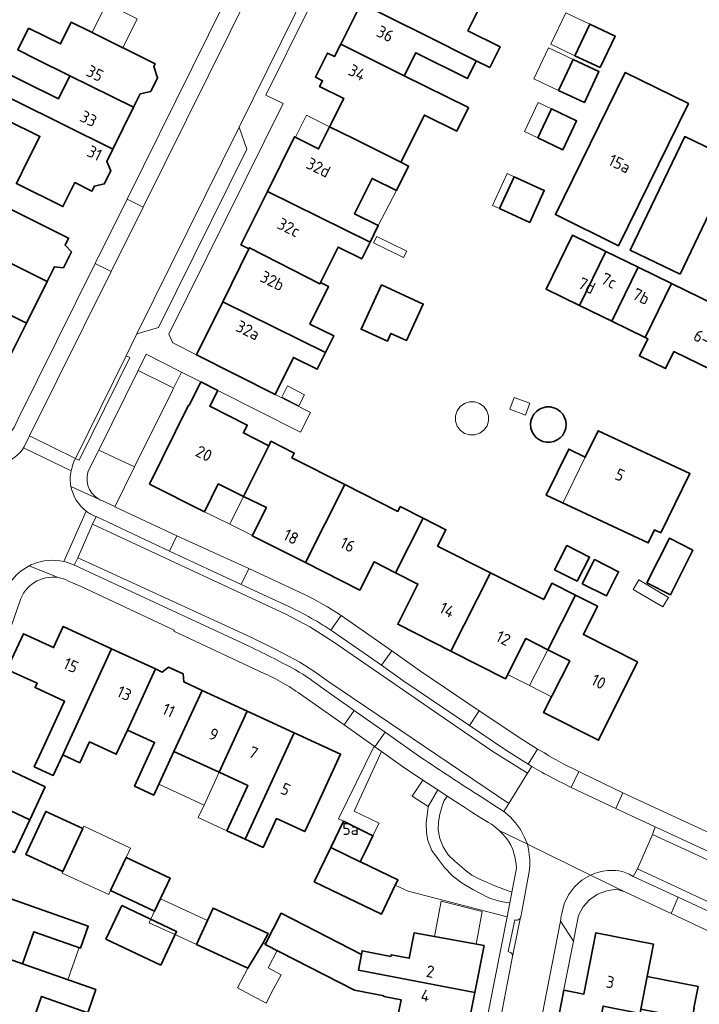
# Model space of a CAD drawing. Extents: x 154024 to 155007, y 472916 to 473908.
# Tile 12 of 49: x 154178 to 154255, y 473578 to 473690. Entities that reach past the tile are written whole.
import ezdxf
from ezdxf.enums import TextEntityAlignment as Align

# ---------------------------------------------------------------- set-up
doc = ezdxf.new("R2010")
doc.units = 0
doc.header["$LTSCALE"] = 0.75
for name, color, linetype, lineweight in [('B-RO-GR-BEPLANTING_CULTUUR_HEESTERS-GV', 252, 'CONTINUOUS', 18), ('B-RO-OG-BEBOUWING-GV', 6, 'CONTINUOUS', 35), ('B-RO-OG-BEBOUWING-T18', 1, 'CONTINUOUS', 18), ('B-RO-OG-BEBOUWING_LUIFEL-GV', 6, 'CONTINUOUS', 18), ('B-RO-OG-BEBOUWING_OVERBOUWING-GV', 6, 'CONTINUOUS', 18), ('B-RO-OG-TERREIN_CULTUURSCHEIDING-GV', 252, 'CONTINUOUS', 18), ('B-RO-OG-TERREIN_ERF-GV', 252, 'CONTINUOUS', 18), ('B-RO-VH-VERHARDING_BETON-GV', 252, 'CONTINUOUS', 18), ('B-RO-VH-VERHARDING_BETONSTRAATSTEEN-GV', 252, 'CONTINUOUS', 18), ('B-RO-VH-VERHARDING_STRAATBAKSTEEN-GV', 252, 'CONTINUOUS', 18), ('B-RO-VH-VERHARDING_TEGEL-GV', 252, 'CONTINUOUS', 18)]:
    doc.layers.add(name, color=color, linetype=linetype, lineweight=lineweight)
doc.styles.add('NLCS-ISO-M200-T18', font='NLCS-ISO.ttf', dxfattribs={"height": 0.36})

msp = doc.modelspace()

# ---------------------------------------------------------------- linework, layer by layer
at = {"layer": 'B-RO-GR-BEPLANTING_CULTUUR_HEESTERS-GV', "flags": 128}
msp.add_lwpolyline([(154191.708, 473649.849), (154195.475, 473647.966), (154195.737, 473647.841), (154196.631, 473649.665), (154192.636, 473651.692)], close=True, dxfattribs=at)
msp.add_lwpolyline([(154187.651, 473635.024), (154189.054, 473634.368), (154189.081, 473634.355), (154191.311, 473638.873), (154187.236, 473640.764), (154186.209, 473638.783)], dxfattribs=at)
at = {"layer": 'B-RO-GR-BEPLANTING_CULTUUR_HEESTERS-GV'}
for points in [[(154186.209, 473638.783, 0.4088361), (154187.251, 473635.207)], [(154187.251, 473635.207, 0.0427104), (154187.651, 473635.024)]]:
    msp.add_lwpolyline(points, format="xyb", dxfattribs=at)
at = {"layer": 'B-RO-OG-BEBOUWING-GV', "flags": 128}
for points in [[(154224.263, 473687.969), (154230.132, 473685.044), (154231.67, 473684.278), (154232.842, 473686.632), (154229.177, 473688.458), (154230.368, 473690.849), (154226.628, 473692.712), (154219.409, 473696.308), (154217.046, 473691.565)], [(154230.132, 473685.044), (154224.263, 473687.969), (154217.046, 473691.565), (154214.728, 473686.912), (154221.943, 473683.317), (154223.252, 473685.942), (154229.122, 473683.017)], [(154191.188, 473679.756), (154191.942, 473681.278), (154193.154, 473681.56), (154193.918, 473683.101), (154193.479, 473684.378), (154193.635, 473684.692), (154186.405, 473688.277), (154184.12, 473689.41), (154182.899, 473686.946), (154179.27, 473688.744), (154178.045, 473686.27), (154180.051, 473685.275), (154183.961, 473683.338)], [(154244.212, 473684.26), (154245.905, 473687.844), (154243.029, 473689.203), (154241.336, 473685.618)], [(154214.728, 473686.912), (154214.032, 473685.516), (154213.226, 473685.917), (154211.861, 473683.177), (154212.667, 473682.776), (154212.338, 473682.115), (154215.068, 473680.755), (154213.463, 473677.533), (154216.169, 473676.187), (154221.566, 473673.497), (154224.24, 473678.86), (154227.913, 473677.048), (154229.232, 473679.72), (154221.943, 473683.317)], [(154191.188, 473679.756), (154183.961, 473683.338), (154182.661, 473680.712), (154178.756, 473682.647), (154175.068, 473684.474), (154174.011, 473682.341), (154177.703, 473680.512), (154188.829, 473674.997)], [(154242.422, 473680.291), (154244.072, 473683.803), (154241.131, 473685.185), (154239.481, 473681.672)], [(154246.28, 473664.014), (154254.237, 473680.181), (154247.068, 473683.711), (154239.119, 473667.562)], [(154188.829, 473674.997), (154177.703, 473680.512), (154174.011, 473682.341), (154172.955, 473680.208), (154176.65, 473678.378), (154180.55, 473676.446), (154179.219, 473673.803), (154177.873, 473671.088), (154183.159, 473668.468), (154184.514, 473671.2), (154186.467, 473670.232), (154186.736, 473670.775), (154187.855, 473671.048), (154188.614, 473672.542), (154188.137, 473673.601)], [(154237.132, 473676.273), (154239.985, 473674.936), (154241.53, 473678.231), (154238.677, 473679.568)], [(154213.463, 473677.533), (154212.216, 473675.03), (154209.474, 473676.409), (154206.395, 473670.185), (154218.059, 473664.416), (154218.992, 473666.309), (154216.301, 473667.636), (154218.3, 473671.669), (154221.071, 473670.302), (154222.434, 473673.064), (154221.566, 473673.497), (154216.169, 473676.187)], [(154253.284, 473660.788), (154259.475, 473673.721), (154253.821, 473676.428), (154247.629, 473663.495)], [(154232.771, 473668.234), (154236.204, 473666.667), (154237.861, 473670.297), (154234.427, 473671.863)], [(154181.378, 473659.967), (154182.2, 473661.626), (154183.219, 473661.492), (154184.134, 473663.338), (154183.411, 473664.068), (154183.819, 473664.891), (154176.598, 473668.47), (154172.714, 473670.395), (154171.348, 473667.625), (154170.284, 473665.467)], [(154204.296, 473663.663), (154204.363, 473663.791), (154212.359, 473659.672), (154212.441, 473659.829), (154214.427, 473663.856), (154217.126, 473662.525), (154218.059, 473664.416), (154206.395, 473670.185), (154203.391, 473664.111)], [(154181.378, 473659.967), (154170.284, 473665.467), (154169.22, 473663.311), (154173.088, 473661.392), (154171.805, 473658.803), (154179.026, 473655.223)], [(154244.85, 473663.362), (154241.051, 473665.218), (154238.058, 473659.091), (154241.858, 473657.235)], [(154204.363, 473663.791), (154204.296, 473663.663), (154201.328, 473657.65), (154212.999, 473651.889), (154213.934, 473653.786), (154211.234, 473655.117), (154213.337, 473659.387), (154212.441, 473659.829), (154212.359, 473659.672)], [(154241.858, 473657.235), (154245.523, 473655.445), (154248.516, 473661.572), (154244.85, 473663.362)], [(154245.523, 473655.445), (154249.323, 473653.589), (154252.316, 473659.716), (154248.516, 473661.572)], [(154252.316, 473659.716), (154249.323, 473653.589), (154249.613, 473653.447), (154248.664, 473651.504), (154250.067, 473650.819), (154251.646, 473650.048), (154252.595, 473651.991), (154259.675, 473648.533), (154258.77, 473646.681), (154261.384, 473645.403), (154261.774, 473645.213), (154262.022, 473645.721), (154262.642, 473646.991), (154263.938, 473646.358), (154266.967, 473652.56)], [(154176.689, 473650.508), (154179.026, 473655.223), (154171.805, 473658.803), (154170.521, 473656.213), (154166.658, 473658.119), (154165.612, 473656), (154165.615, 473655.998)], [(154222.199, 473653.236), (154224.107, 473657.392), (154219.365, 473659.569), (154217.051, 473654.526), (154220.028, 473653.159), (154220.435, 473654.046)], [(154201.328, 473657.65), (154198.344, 473651.606), (154207.284, 473647.103), (154209.364, 473651.323), (154212.064, 473649.992), (154212.999, 473651.889)], [(154206.554, 473641.29), (154203.678, 473642.739), (154204.106, 473643.643), (154199.855, 473645.783), (154200.76, 473647.575), (154198.834, 473648.548), (154197.501, 473645.858), (154197.439, 473645.889), (154193.018, 473636.937), (154199.248, 473633.79), (154200.816, 473636.942), (154203.703, 473635.516)], [(154239.668, 473645.184), (154239.327, 473645.432), (154238.942, 473645.603), (154238.53, 473645.69), (154238.109, 473645.69), (154237.697, 473645.602), (154237.313, 473645.43), (154236.972, 473645.182), (154236.691, 473644.869), (154236.481, 473644.505), (154236.351, 473644.104), (154236.307, 473643.685), (154236.351, 473643.266), (154236.482, 473642.866), (154236.693, 473642.502), (154236.975, 473642.189), (154237.315, 473641.942), (154237.7, 473641.771), (154238.112, 473641.683), (154238.533, 473641.684), (154238.945, 473641.771), (154239.33, 473641.943), (154239.67, 473642.191), (154239.952, 473642.504), (154240.162, 473642.869), (154240.292, 473643.269), (154240.335, 473643.688), (154240.291, 473644.107), (154240.161, 473644.507), (154239.95, 473644.872)], [(154251.112, 473631.375), (154254.406, 473638.112), (154243.979, 473642.984), (154242.518, 473639.987), (154240.642, 473640.902), (154238.084, 473635.655), (154249.673, 473630.24), (154250.366, 473631.724)], [(154215.201, 473636.876), (154209.181, 473639.917), (154209.451, 473640.452), (154206.801, 473641.792), (154206.554, 473641.29), (154203.703, 473635.516), (154206.288, 473634.266), (154204.665, 473631.053), (154210.715, 473627.997)], [(154210.715, 473627.997), (154216.901, 473624.872), (154218.52, 473628.076), (154220.945, 473626.851), (154224.082, 473633.062), (154221.501, 473634.366), (154221.231, 473633.83), (154215.201, 473636.876)], [(154227.247, 473617.944), (154231.745, 473626.849), (154225.745, 473629.88), (154226.687, 473631.746), (154224.082, 473633.062), (154220.945, 473626.851), (154223.509, 473625.556), (154221.206, 473620.995)], [(154249.517, 473625.703), (154252.198, 473624.349), (154254.756, 473629.415), (154252.075, 473630.769)], [(154241.616, 473625.879), (154243.004, 473628.627), (154240.406, 473629.939), (154239.019, 473627.191)], [(154242.182, 473625.593), (154244.916, 473624.213), (154246.304, 473626.961), (154243.57, 473628.342)], [(154231.745, 473626.849), (154227.247, 473617.944), (154233.452, 473614.809), (154235.756, 473619.37), (154238.258, 473618.107), (154241.394, 473624.317), (154238.737, 473625.659), (154237.795, 473623.794)], [(154248.458, 473616.715), (154242.3, 473619.826), (154243.923, 473623.04), (154241.394, 473624.317), (154238.258, 473618.107), (154240.754, 473616.846), (154237.783, 473610.964), (154244.031, 473607.808)], [(154188.693, 473618.222), (154183.208, 473620.748), (154182.101, 473618.345), (154178.673, 473619.923), (154176.806, 473615.869), (154180.235, 473614.29), (154180.008, 473613.798), (154183.331, 473612.266), (154180.985, 473607.149), (154179.912, 473604.808), (154182.066, 473603.821), (154183.139, 473606.161)], [(154190.494, 473608.968), (154193.695, 473615.918), (154188.693, 473618.222), (154183.139, 473606.161), (154185.103, 473605.261), (154186.19, 473607.633), (154189.234, 473606.231)], [(154195.778, 473606.535), (154198.979, 473613.485), (154196.905, 473614.44), (154196.84, 473615.35), (154195.178, 473616.116), (154194.453, 473615.569), (154193.695, 473615.918), (154190.494, 473608.968), (154193.587, 473607.544), (154191.301, 473602.581), (154193.492, 473601.571)], [(154198.979, 473613.485), (154195.778, 473606.535), (154200.918, 473604.169), (154204.118, 473611.118)], [(154203.858, 473596.584), (154209.425, 473608.673), (154204.118, 473611.118), (154200.918, 473604.169), (154204.168, 473602.672), (154201.802, 473597.531)], [(154209.425, 473608.673), (154203.858, 473596.584), (154205.91, 473595.639), (154207.418, 473598.915), (154210.649, 473597.427), (154211.508, 473599.292), (154214.709, 473606.24)], [(154173.745, 473601.418), (154179.41, 473598.779), (154181.148, 473602.504), (154175.502, 473605.157)], [(154179.41, 473598.779), (154173.745, 473601.418), (154172.01, 473597.725), (154177.668, 473595.046)], [(154178.97, 473594.833), (154183.168, 473592.903), (154185.419, 473597.799), (154181.221, 473599.729)], [(154215.044, 473598.6), (154213.6, 473595.61), (154216.954, 473593.995), (154217.496, 473595.119), (154218.386, 473596.966)], [(154217.059, 473593.944), (154216.969, 473593.988), (154216.954, 473593.995), (154213.6, 473595.61), (154211.724, 473591.725), (154219.349, 473588.054), (154220.929, 473591.337), (154221.21, 473591.92), (154221.22, 473591.941)], [(154188.584, 473590.726), (154193.572, 473588.374), (154195.348, 473592.14), (154190.36, 473594.492)], [(154178.578, 473582.399), (154179.868, 473586.045), (154185.157, 473584.19), (154186.036, 473586.671), (154173.329, 473591.139), (154171.171, 473585.004)], [(154194.278, 473582.264), (154196.081, 473586.072), (154189.864, 473589.017), (154188.06, 473585.21)], [(154198.334, 473584.591), (154204.167, 473581.904), (154205.908, 473584.792), (154206.469, 473585.848), (154200.235, 473588.719)], [(154216.296, 473579.411), (154219.631, 473578.756), (154219.62, 473578.698), (154221.592, 473578.311), (154221.012, 473575.356), (154228.912, 473573.803), (154229.964, 473579.135), (154216.739, 473581.697), (154217.084, 473583.481), (154207.947, 473588.151), (154207.041, 473586.378), (154206.135, 473584.605)], [(154217.084, 473583.481), (154216.739, 473581.697), (154229.964, 473579.135), (154231.015, 473584.467), (154223.089, 473585.931), (154222.519, 473583.036), (154220.478, 473583.437), (154220.439, 473583.242), (154217.163, 473583.886)], [(154248.85, 473577.259), (154249.561, 473580.962), (154250.285, 473584.631), (154243.733, 473585.926), (154242.358, 473578.965), (154240.1, 473579.407), (154237.946, 473568.507), (154242.557, 473567.596), (154243.643, 473573.09), (154243.996, 473573.02), (154244.477, 473575.453), (154244.123, 473575.523), (154244.534, 473577.603), (154248.753, 473576.769)], [(154169.019, 473578.884), (154176.413, 473576.283), (154179.513, 473575.192), (154180.744, 473578.69), (154185.983, 473576.848), (154186.905, 473579.47), (154178.578, 473582.399), (154171.171, 473585.004)], [(154249.561, 473580.962), (154248.85, 473577.259), (154254.636, 473576.116), (154254.876, 473577.347), (154254.842, 473577.354), (154255.33, 473579.822)]]:
    msp.add_lwpolyline(points, close=True, dxfattribs=at)
at = {"layer": 'B-RO-OG-BEBOUWING_LUIFEL-GV', "flags": 128}
for points in [[(154186.483, 473688.238), (154189.987, 473686.501), (154191.619, 473689.793), (154188.116, 473691.53)], [(154241.336, 473685.618), (154243.029, 473689.203), (154240.296, 473690.493), (154238.603, 473686.908)], [(154239.481, 473681.672), (154241.131, 473685.185), (154238.324, 473686.503), (154236.674, 473682.991)], [(154237.132, 473676.273), (154238.677, 473679.568), (154237.151, 473680.283), (154235.607, 473676.988)], [(154209.589, 473676.351), (154212.216, 473675.03), (154213.463, 473677.533), (154210.831, 473678.844)], [(154232.771, 473668.234), (154234.427, 473671.863), (154233.65, 473672.218), (154231.994, 473668.588)], [(154221.071, 473670.302), (154218.3, 473671.669), (154216.301, 473667.636), (154218.992, 473666.309)], [(154242.518, 473639.987), (154240.642, 473640.902), (154238.099, 473635.686), (154239.975, 473634.771)], [(154203.703, 473635.516), (154200.816, 473636.942), (154199.248, 473633.79), (154202.145, 473632.36)], [(154206.288, 473634.266), (154203.703, 473635.516), (154202.145, 473632.36), (154204.69, 473631.103)], [(154238.258, 473618.107), (154235.756, 473619.37), (154233.691, 473615.282), (154236.193, 473614.018)], [(154238.258, 473618.107), (154236.193, 473614.018), (154238.689, 473612.757), (154240.754, 473616.846)], [(154200.918, 473604.169), (154195.778, 473606.535), (154194.065, 473602.814), (154199.204, 473600.448)], [(154200.918, 473604.169), (154199.204, 473600.448), (154198.551, 473599.028), (154201.802, 473597.531), (154204.168, 473602.672)], [(154225.393, 473585.505), (154230.114, 473584.633), (154230.802, 473588.357), (154226.137, 473589.537)], [(154185.002, 473584.244), (154179.868, 473586.045), (154178.578, 473582.399), (154183.717, 473580.591)], [(154204.167, 473581.904), (154202.986, 473579.681), (154206.248, 473577.947), (154207.103, 473579.555), (154207.958, 473581.163), (154206.472, 473581.953), (154207.524, 473583.933), (154205.908, 473584.792)]]:
    msp.add_lwpolyline(points, close=True, dxfattribs=at)
at = {"layer": 'B-RO-OG-BEBOUWING_OVERBOUWING-GV', "flags": 128}
for points in [[(154218.474, 473664.341), (154221.867, 473662.663), (154222.227, 473663.391), (154218.834, 473665.069)], [(154208.022, 473646.824), (154209.974, 473645.827), (154210.62, 473647.09), (154208.668, 473648.088)], [(154230.516, 473646.084), (154229.951, 473646.266), (154229.356, 473646.263), (154228.792, 473646.078), (154228.312, 473645.727), (154227.965, 473645.245), (154227.783, 473644.679), (154227.785, 473644.085), (154227.971, 473643.52), (154228.322, 473643.041), (154228.804, 473642.693), (154229.37, 473642.511), (154229.964, 473642.514), (154230.529, 473642.699), (154231.008, 473643.05), (154231.356, 473643.532), (154231.537, 473644.098), (154231.535, 473644.692), (154231.35, 473645.257), (154230.999, 473645.736)], [(154233.937, 473645.431), (154235.726, 473644.773), (154236.22, 473646.115), (154234.431, 473646.774)], [(154248.594, 473626.029), (154247.957, 473624.945), (154251.335, 473622.958), (154251.972, 473624.042)], [(154185.419, 473597.799), (154183.168, 473592.903), (154183.078, 473592.708), (154188.375, 473590.272), (154188.584, 473590.726), (154190.36, 473594.492), (154190.861, 473595.555), (154185.543, 473598.063)], [(154194.235, 473589.78), (154193.572, 473588.374), (154192.956, 473587.068), (154195.712, 473585.799), (154198.334, 473584.591), (154199.588, 473587.314)]]:
    msp.add_lwpolyline(points, close=True, dxfattribs=at)
at = {"layer": 'B-RO-OG-TERREIN_CULTUURSCHEIDING-GV', "flags": 128}
for points in [[(154216.969, 473593.988), (154217.059, 473593.944), (154221.22, 473591.941), (154221.21, 473591.92), (154220.929, 473591.337), (154222.397, 473590.664), (154233.625, 473587.752), (154233.937, 473589.331), (154233.53, 473589.363), (154232.606, 473589.571), (154231.573, 473589.897), (154229.742, 473590.849), (154228.537, 473591.565), (154227.449, 473592.408), (154226.516, 473593.359), (154225.709, 473594.41), (154225.093, 473595.299), (154224.622, 473596.413), (154224.459, 473597.292), (154224.441, 473598.416), (154224.631, 473599.911), (154224.685, 473600.292), (154222.855, 473601.452), (154224.043, 473603.294), (154222.873, 473604.072), (154222.024, 473604.634), (154219.346, 473606.549), (154216.243, 473599.753), (154219.093, 473598.391), (154218.396, 473596.987), (154218.386, 473596.966), (154217.496, 473595.119), (154216.954, 473593.995)], [(154226.009, 473599.413), (154225.836, 473598.534), (154225.809, 473597.628), (154225.981, 473596.64), (154226.389, 473595.688), (154226.951, 473594.8), (154227.712, 473594.057), (154229.017, 473592.951), (154229.634, 473592.498), (154230.513, 473592.009), (154232.425, 473591.175), (154234.175, 473590.539), (154234.719, 473593.293), (154234.662, 473593.722), (154234.59, 473594.149), (154234.502, 473594.573), (154234.399, 473594.993), (154234.281, 473595.41), (154234.051, 473595.89), (154233.781, 473596.348), (154233.473, 473596.782), (154233.13, 473597.189), (154232.753, 473597.565), (154232.708, 473597.606), (154232.487, 473597.797), (154232.256, 473597.977), (154232.018, 473598.146), (154231.772, 473598.304), (154231.519, 473598.45), (154230.58, 473599.047), (154229.641, 473599.646), (154228.705, 473600.248), (154227.77, 473600.852), (154226.836, 473601.458), (154226.498, 473600.963), (154226.317, 473600.573), (154226.235, 473600.192)]]:
    msp.add_lwpolyline(points, close=True, dxfattribs=at)
at = {"layer": 'B-RO-OG-TERREIN_ERF-GV', "flags": 128}
for points in [[(154220.654, 473710.275), (154206.236, 473681.132), (154208.207, 473680.193), (154195.214, 473653.959), (154195.639, 473652.979), (154198.344, 473651.606), (154201.328, 473657.65), (154204.296, 473663.663), (154203.391, 473664.111), (154206.395, 473670.185), (154209.474, 473676.409), (154212.216, 473675.03), (154213.463, 473677.533), (154215.068, 473680.755), (154212.338, 473682.115), (154212.667, 473682.776), (154211.861, 473683.177), (154213.226, 473685.917), (154214.032, 473685.516), (154214.728, 473686.912), (154217.046, 473691.565)], [(154128.887, 473662.069), (154147.332, 473653.582), (154152.211, 473651.379), (154153.69, 473650.712), (154158.48, 473648.549), (154164.097, 473645.857), (154164.967, 473645.472), (154171.076, 473642.647), (154173.44, 473641.53), (154174.11, 473641.27), (154174.77, 473641.21), (154175.14, 473641.24), (154175.49, 473641.32), (154175.82, 473641.48), (154176.16, 473641.71), (154176.57, 473642.05), (154177.09, 473642.64), (154177.62, 473643.36), (154178.03, 473644.27), (154186.846, 473662.001), (154190.463, 473669.311), (154205.232, 473699.189)], [(154230.368, 473690.849), (154229.177, 473688.458), (154232.842, 473686.632), (154231.67, 473684.278), (154230.132, 473685.044), (154229.122, 473683.017), (154223.252, 473685.942), (154221.943, 473683.317), (154229.232, 473679.72), (154227.913, 473677.048), (154224.24, 473678.86), (154221.566, 473673.497), (154222.434, 473673.064), (154221.071, 473670.302), (154218.3, 473671.669), (154216.301, 473667.636), (154218.992, 473666.309), (154218.059, 473664.416), (154217.126, 473662.525), (154214.427, 473663.856), (154212.441, 473659.829), (154213.337, 473659.387), (154211.234, 473655.117), (154213.934, 473653.786), (154212.999, 473651.889), (154212.064, 473649.992), (154209.364, 473651.323), (154207.284, 473647.103), (154211.298, 473645.081), (154210.163, 473642.828), (154200.76, 473647.575), (154199.855, 473645.783), (154204.106, 473643.643), (154203.678, 473642.739), (154206.554, 473641.29), (154206.801, 473641.792), (154209.451, 473640.452), (154209.181, 473639.917), (154215.201, 473636.876), (154221.231, 473633.83), (154221.501, 473634.366), (154224.082, 473633.062), (154226.687, 473631.746), (154225.745, 473629.88), (154231.745, 473626.849), (154237.795, 473623.794), (154238.737, 473625.659), (154241.394, 473624.317), (154243.923, 473623.04), (154242.3, 473619.826), (154248.458, 473616.715), (154244.031, 473607.808), (154237.783, 473610.964), (154240.754, 473616.846), (154238.258, 473618.107), (154235.756, 473619.37), (154233.452, 473614.809), (154227.247, 473617.944), (154221.206, 473620.995), (154223.509, 473625.556), (154220.945, 473626.851), (154218.52, 473628.076), (154216.901, 473624.872), (154210.715, 473627.997), (154204.665, 473631.053), (154206.288, 473634.266), (154203.703, 473635.516), (154200.816, 473636.942), (154199.248, 473633.79), (154193.018, 473636.937), (154197.439, 473645.889), (154197.501, 473645.858), (154198.834, 473648.548), (154196.631, 473649.665), (154195.737, 473647.841), (154195.604, 473647.57), (154191.311, 473638.873), (154189.081, 473634.355), (154196.114, 473631.056), (154204.281, 473627.317), (154210.609, 473624.381)], [(154175.068, 473684.474), (154178.756, 473682.647), (154182.661, 473680.712), (154183.961, 473683.338), (154180.051, 473685.275), (154178.045, 473686.27), (154179.27, 473688.744), (154182.899, 473686.946), (154184.12, 473689.41), (154186.405, 473688.277), (154193.635, 473684.692), (154193.479, 473684.378), (154193.918, 473683.101), (154193.154, 473681.56), (154191.942, 473681.278), (154191.188, 473679.756), (154188.829, 473674.997), (154188.137, 473673.601), (154188.614, 473672.542), (154187.855, 473671.048), (154186.736, 473670.775), (154186.467, 473670.232), (154184.514, 473671.2), (154183.159, 473668.468), (154177.873, 473671.088), (154179.219, 473673.803), (154180.55, 473676.446), (154176.65, 473678.378)], [(154176.598, 473668.47), (154183.819, 473664.891), (154183.411, 473664.068), (154184.134, 473663.338), (154183.219, 473661.492), (154182.2, 473661.626), (154181.378, 473659.967), (154179.026, 473655.223), (154176.689, 473650.508)], [(154206.114, 473615.373), (154195.777, 473620.2), (154195.816, 473620.341), (154185.248, 473625.288), (154183.807, 473625.902)], [(154178.255, 473623.566), (154175.859, 473616.739)], [(154214.767, 473622.005), (154220.536, 473617.97), (154223.787, 473615.662), (154230.468, 473611.172), (154235.428, 473607.867), (154237.109, 473606.811), (154237.878, 473606.366)], [(154213.6, 473595.61), (154215.044, 473598.6), (154214.489, 473598.867), (154218.519, 473607.141), (154215.109, 473609.555), (154210.416, 473612.877)], [(154240.013, 473605.15), (154241.776, 473604.25), (154242.169, 473604.061), (154246.79, 473601.839), (154282.08, 473585.498)], [(154144.352, 473526.656), (154183.832, 473508.98), (154194.2, 473537.669), (154194.279, 473537.882), (154192.109, 473538.561), (154192.816, 473540.818), (154195.101, 473540.103), (154197.057, 473545.386), (154202.514, 473559.88), (154204.686, 473559.153), (154225.836, 473555.212), (154227.276, 473555.606), (154228.817, 473563.365), (154229.44, 473566.556), (154229.499, 473566.856), (154233.625, 473587.752), (154222.397, 473590.664), (154220.929, 473591.337), (154219.349, 473588.054), (154211.724, 473591.725), (154213.6, 473595.61)], [(154173.329, 473591.139), (154186.036, 473586.671), (154185.157, 473584.19), (154179.868, 473586.045), (154178.578, 473582.399), (154186.905, 473579.47), (154185.983, 473576.848), (154180.744, 473578.69), (154179.513, 473575.192), (154184.464, 473573.451), (154183.549, 473570.851), (154175.494, 473573.685)], [(154282.432, 473574.189), (154260.664, 473584.219), (154256.72, 473586.057), (154252.265, 473588.134), (154247.031, 473590.588), (154246.047, 473590.872), (154244.953, 473590.714), (154243.925, 473590.31), (154243.016, 473589.682), (154242.274, 473588.863), (154241.739, 473587.896), (154241.458, 473586.375), (154241.178, 473584.982), (154237.874, 473568.524), (154237.247, 473565.414), (154234.808, 473553.319), (154234.79, 473553.229)], [(154237.946, 473568.507), (154240.1, 473579.407), (154242.358, 473578.965), (154243.733, 473585.926), (154250.285, 473584.631), (154249.561, 473580.962), (154255.33, 473579.822), (154254.842, 473577.354)]]:
    msp.add_lwpolyline(points, dxfattribs=at)
for points in [[(154244.212, 473684.26), (154241.336, 473685.618), (154243.029, 473689.203), (154245.905, 473687.844)], [(154242.422, 473680.291), (154239.481, 473681.672), (154241.131, 473685.185), (154244.072, 473683.803)], [(154246.28, 473664.014), (154239.119, 473667.562), (154247.068, 473683.711), (154254.237, 473680.181)], [(154237.132, 473676.273), (154238.677, 473679.568), (154241.53, 473678.231), (154239.985, 473674.936)], [(154253.284, 473660.788), (154247.629, 473663.495), (154253.821, 473676.428), (154259.475, 473673.721)], [(154232.771, 473668.234), (154234.427, 473671.863), (154237.861, 473670.297), (154236.204, 473666.667)], [(154241.858, 473657.235), (154238.058, 473659.091), (154241.051, 473665.218), (154244.85, 473663.362), (154248.516, 473661.572), (154252.316, 473659.716), (154266.967, 473652.56), (154263.938, 473646.358), (154262.642, 473646.991), (154262.022, 473645.721), (154261.774, 473645.213), (154261.384, 473645.403), (154258.77, 473646.681), (154259.675, 473648.533), (154252.595, 473651.991), (154251.646, 473650.048), (154250.067, 473650.819), (154248.664, 473651.504), (154249.613, 473653.447), (154249.323, 473653.589), (154245.523, 473655.445)], [(154222.199, 473653.236), (154220.435, 473654.046), (154220.028, 473653.159), (154217.051, 473654.526), (154219.365, 473659.569), (154224.107, 473657.392)], [(154239.668, 473645.184), (154239.95, 473644.872), (154240.161, 473644.507), (154240.291, 473644.107), (154240.335, 473643.688), (154240.292, 473643.269), (154240.162, 473642.869), (154239.952, 473642.504), (154239.67, 473642.191), (154239.33, 473641.943), (154238.945, 473641.771), (154238.533, 473641.684), (154238.112, 473641.683), (154237.7, 473641.771), (154237.315, 473641.942), (154236.975, 473642.189), (154236.693, 473642.502), (154236.482, 473642.866), (154236.351, 473643.266), (154236.307, 473643.685), (154236.351, 473644.104), (154236.481, 473644.505), (154236.691, 473644.869), (154236.972, 473645.182), (154237.313, 473645.43), (154237.697, 473645.602), (154238.109, 473645.69), (154238.53, 473645.69), (154238.942, 473645.603), (154239.327, 473645.432)], [(154254.406, 473638.112), (154251.112, 473631.375), (154250.366, 473631.724), (154249.673, 473630.24), (154238.084, 473635.655), (154240.642, 473640.902), (154242.518, 473639.987), (154243.979, 473642.984)], [(154249.517, 473625.703), (154252.075, 473630.769), (154254.756, 473629.415), (154252.198, 473624.349)], [(154241.616, 473625.879), (154239.019, 473627.191), (154240.406, 473629.939), (154243.004, 473628.627)], [(154242.182, 473625.593), (154243.57, 473628.342), (154246.304, 473626.961), (154244.916, 473624.213)], [(154180.008, 473613.798), (154180.235, 473614.29), (154176.806, 473615.869), (154178.673, 473619.923), (154182.101, 473618.345), (154183.208, 473620.748), (154188.693, 473618.222), (154193.695, 473615.918), (154194.453, 473615.569), (154195.178, 473616.116), (154196.84, 473615.35), (154196.905, 473614.44), (154198.979, 473613.485), (154204.118, 473611.118), (154209.425, 473608.673), (154214.709, 473606.24), (154211.508, 473599.292), (154210.649, 473597.427), (154207.418, 473598.915), (154205.91, 473595.639), (154203.858, 473596.584), (154201.802, 473597.531), (154204.168, 473602.672), (154200.918, 473604.169), (154195.778, 473606.535), (154193.492, 473601.571), (154191.301, 473602.581), (154193.587, 473607.544), (154190.494, 473608.968), (154189.234, 473606.231), (154186.19, 473607.633), (154185.103, 473605.261), (154183.139, 473606.161), (154182.066, 473603.821), (154179.912, 473604.808), (154180.985, 473607.149), (154183.331, 473612.266)], [(154173.745, 473601.418), (154175.502, 473605.157), (154181.148, 473602.504), (154179.41, 473598.779), (154177.668, 473595.046), (154172.01, 473597.725)], [(154185.419, 473597.799), (154183.168, 473592.903), (154178.97, 473594.833), (154181.221, 473599.729)], [(154193.572, 473588.374), (154188.584, 473590.726), (154190.36, 473594.492), (154195.348, 473592.14)], [(154194.278, 473582.264), (154188.06, 473585.21), (154189.864, 473589.017), (154196.081, 473586.072)], [(154198.334, 473584.591), (154200.235, 473588.719), (154206.469, 473585.848), (154205.908, 473584.792), (154204.167, 473581.904)], [(154229.964, 473579.135), (154228.912, 473573.803), (154221.012, 473575.356), (154221.592, 473578.311), (154219.62, 473578.698), (154219.631, 473578.756), (154216.296, 473579.411), (154206.135, 473584.605), (154207.041, 473586.378), (154207.947, 473588.151), (154217.084, 473583.481), (154217.163, 473583.886), (154220.439, 473583.242), (154220.478, 473583.437), (154222.519, 473583.036), (154223.089, 473585.931), (154231.015, 473584.467)]]:
    msp.add_lwpolyline(points, close=True, dxfattribs=at)
at = {"layer": 'B-RO-OG-TERREIN_ERF-GV'}
for points in [[(154182.608, 473626.299, 0.3751159), (154178.255, 473623.566)], [(154183.807, 473625.902, 0.0811204), (154182.608, 473626.299)], [(154210.609, 473624.381, -0.0321678), (154214.767, 473622.005)], [(154210.416, 473612.877, 0.0455886), (154206.114, 473615.373)], [(154237.878, 473606.366, 0.0348322), (154240.013, 473605.15)]]:
    msp.add_lwpolyline(points, format="xyb", dxfattribs=at)
at = {"layer": 'B-RO-VH-VERHARDING_BETON-GV', "flags": 128}
msp.add_lwpolyline([(154190.345, 473651.517), (154184.588, 473639.83), (154184.999, 473639.657), (154190.756, 473651.33)], close=True, dxfattribs=at)
at = {"layer": 'B-RO-VH-VERHARDING_BETONSTRAATSTEEN-GV', "flags": 128}
for points in [[(154192.284, 473668.409), (154190.463, 473669.311), (154186.846, 473662.001), (154188.662, 473661.099)], [(154187.236, 473640.764), (154191.311, 473638.873), (154195.604, 473647.57), (154195.737, 473647.841), (154195.475, 473647.966), (154191.708, 473649.849)], [(154203.408, 473625.532), (154204.281, 473627.317), (154196.114, 473631.056), (154195.293, 473629.298)], [(154218.519, 473607.141), (154218.606, 473607.079), (154219.778, 473608.717), (154218.053, 473609.926), (154216.266, 473611.19), (154215.109, 473609.555)], [(154237.109, 473606.811), (154235.428, 473607.867), (154230.468, 473611.172), (154229.345, 473609.489), (154233.443, 473606.729), (154236.033, 473605.099)], [(154242.169, 473604.061), (154241.776, 473604.25), (154240.924, 473602.455), (154245.995, 473600.057), (154246.79, 473601.839)], [(154278.773, 473584.951), (154255.529, 473595.623), (154250.469, 473597.969), (154250.155, 473597.083), (154278.394, 473584.101)], [(154276.608, 473580.096), (154248.453, 473593.2), (154247.976, 473592.343), (154253.088, 473589.989), (154261.556, 473586.053), (154276.25, 473579.292)], [(154237.247, 473565.414), (154237.874, 473568.524), (154241.178, 473584.982), (154239.685, 473587.234), (154236.087, 473568.82), (154235.488, 473565.741)]]:
    msp.add_lwpolyline(points, close=True, dxfattribs=at)
for points in [[(154184.588, 473639.83), (154179.381, 473642.421), (154178.886, 473641.39)], [(154178.69, 473641.058), (154184.095, 473638.442)], [(154185.824, 473633.847), (154183.264, 473628.121)], [(154186.542, 473632.362), (154186.927, 473633.233)], [(154208.92, 473622.965), (154203.408, 473625.532), (154195.293, 473629.298), (154186.927, 473633.233), (154186.542, 473632.362), (154189.282, 473631.095), (154208.479, 473622.142), (154211.224, 473620.696), (154213.841, 473619.03), (154228.778, 473608.714), (154232.013, 473606.526), (154235.962, 473604.054), (154236.454, 473604.848), (154236.033, 473605.099), (154233.443, 473606.729), (154229.345, 473609.489), (154221.804, 473614.592), (154219.382, 473616.34), (154214.426, 473619.754)], [(154184.46, 473627.711), (154184.854, 473628.553), (154184.859, 473628.564), (154186.542, 473632.362)], [(154233.259, 473599.697), (154233.831, 473600.619), (154213.395, 473614.446), (154211.778, 473615.606), (154210.098, 473616.672), (154207.286, 473618.151), (154204.436, 473619.555), (154187.375, 473627.422), (154184.859, 473628.564), (154184.854, 473628.553), (154184.46, 473627.711), (154184.478, 473627.702), (154186.769, 473626.669), (154204.006, 473618.652)], [(154220.536, 473617.97), (154214.767, 473622.005), (154213.611, 473620.321)], [(154214.426, 473619.754), (154219.382, 473616.34), (154220.536, 473617.97)], [(154212.791, 473613.649), (154216.266, 473611.19), (154218.053, 473609.926), (154219.778, 473608.717), (154223.838, 473605.871)], [(154230.687, 473601.377), (154232.551, 473600.171)]]:
    msp.add_lwpolyline(points, dxfattribs=at)
at = {"layer": 'B-RO-VH-VERHARDING_BETONSTRAATSTEEN-GV'}
for points in [[(154178.886, 473641.39, -0.0231432), (154178.69, 473641.058)], [(154184.16, 473638.714, -0.0518983), (154184.588, 473639.83)], [(154184.095, 473638.442, -0.0190517), (154184.16, 473638.714)], [(154186.927, 473633.233, -0.0705545), (154185.824, 473633.847)], [(154183.264, 473628.121, -0.0550235), (154184.46, 473627.711)], [(154211.769, 473621.465, 0.019586), (154208.92, 473622.965)], [(154213.611, 473620.321, 0.0186732), (154211.769, 473621.465)], [(154214.426, 473619.754, 0.0086638), (154213.611, 473620.321)], [(154213.611, 473620.321, -0.0086638), (154214.426, 473619.754)], [(154204.006, 473618.652, -0.0130741), (154209.585, 473615.813)], [(154209.585, 473615.813, -0.0275355), (154212.791, 473613.649)], [(154223.838, 473605.871, 0.006771), (154230.687, 473601.377)], [(154232.551, 473600.171, -0.028647), (154233.259, 473599.697)]]:
    msp.add_lwpolyline(points, format="xyb", dxfattribs=at)
at = {"layer": 'B-RO-VH-VERHARDING_STRAATBAKSTEEN-GV', "flags": 128}
for points in [[(154184.588, 473639.83), (154190.345, 473651.517), (154190.896, 473652.608), (154191.565, 473653.995), (154203.192, 473677.487), (154214.343, 473700.064), (154225.738, 473722.934), (154227.447, 473726.432), (154222.192, 473729.025), (154215.637, 473715.637), (154214.069, 473712.436), (154212.57, 473709.393), (154210.592, 473705.38), (154210.511, 473705.216), (154207.075, 473698.277), (154192.284, 473668.409), (154188.662, 473661.099), (154179.381, 473642.421)], [(154203.192, 473677.487), (154191.565, 473653.995), (154194.039, 473654.708), (154204.057, 473674.986)], [(154186.542, 473632.362), (154184.859, 473628.564), (154187.375, 473627.422), (154204.436, 473619.555), (154207.286, 473618.151), (154210.098, 473616.672), (154211.778, 473615.606), (154213.395, 473614.446), (154233.831, 473600.619), (154235.962, 473604.054), (154232.013, 473606.526), (154228.778, 473608.714), (154213.841, 473619.03), (154211.224, 473620.696), (154208.479, 473622.142), (154189.282, 473631.095)], [(154224.441, 473598.416), (154224.459, 473597.292), (154224.622, 473596.413), (154225.093, 473595.299), (154225.709, 473594.41), (154226.516, 473593.359), (154227.449, 473592.408), (154228.537, 473591.565), (154229.742, 473590.849), (154231.573, 473589.897), (154232.606, 473589.571), (154233.53, 473589.363), (154233.937, 473589.331), (154234.168, 473590.501), (154234.175, 473590.539), (154232.425, 473591.175), (154230.513, 473592.009), (154229.634, 473592.498), (154229.017, 473592.951), (154227.712, 473594.057), (154226.951, 473594.8), (154226.389, 473595.688), (154225.981, 473596.64), (154225.809, 473597.628), (154225.836, 473598.534), (154226.009, 473599.413), (154226.235, 473600.192), (154226.317, 473600.573), (154226.498, 473600.963), (154226.836, 473601.458), (154225.757, 473602.164), (154224.685, 473600.292), (154224.631, 473599.911)], [(154248.453, 473593.2), (154276.608, 473580.096), (154278.394, 473584.101), (154250.155, 473597.083)], [(154256.72, 473586.057), (154260.664, 473584.219), (154261.556, 473586.053), (154253.088, 473589.989), (154252.265, 473588.134)], [(154234.637, 473587.362), (154234.507, 473587.404), (154233.758, 473583.791), (154233.907, 473583.739), (154234.03, 473583.691), (154234.134, 473583.612), (154234.212, 473583.506), (154234.256, 473583.382), (154234.265, 473583.251), (154235.172, 473587.695), (154235.115, 473587.57), (154235.024, 473587.466), (154234.907, 473587.393), (154234.774, 473587.357)]]:
    msp.add_lwpolyline(points, close=True, dxfattribs=at)
at = {"layer": 'B-RO-VH-VERHARDING_STRAATBAKSTEEN-GV'}
for points in [[(154178.69, 473641.058, -0.1107783), (154177.347, 473639.747)], [(154184.079, 473636.654, -0.0984361), (154184.095, 473638.442)], [(154185.824, 473633.847, -0.1862994), (154184.079, 473636.654)], [(154177.205, 473625.8, -0.1215544), (154179.328, 473627.634)], [(154179.328, 473627.634, -0.017569), (154179.744, 473627.823)], [(154179.744, 473627.823, -0.1545442), (154183.264, 473628.121)], [(154239.899, 473602.962, -0.0101083), (154237.245, 473604.379)]]:
    msp.add_lwpolyline(points, format="xyb", dxfattribs=at)
at = {"layer": 'B-RO-VH-VERHARDING_STRAATBAKSTEEN-GV', "flags": 128}
for points in [[(154184.095, 473638.442), (154178.69, 473641.058)], [(154183.264, 473628.121), (154185.824, 473633.847)], [(154237.245, 473604.379), (154236.454, 473604.848), (154235.962, 473604.054), (154233.831, 473600.619), (154233.259, 473599.697), (154233.966, 473599.096), (154234.596, 473598.415), (154235.14, 473597.663), (154235.589, 473596.851), (154235.938, 473595.991), (154243.113, 473592.497), (154243.576, 473592.684), (154244.053, 473592.83), (154244.541, 473592.934), (154245.036, 473592.995), (154245.534, 473593.012), (154245.943, 473593.009), (154246.349, 473592.965), (154246.748, 473592.88), (154247.137, 473592.755), (154247.511, 473592.59), (154247.976, 473592.343), (154248.453, 473593.2), (154250.155, 473597.083), (154250.469, 473597.969), (154245.995, 473600.057), (154240.924, 473602.455)], [(154240.924, 473602.455), (154239.899, 473602.962)], [(154236.087, 473568.82), (154239.685, 473587.234), (154239.791, 473587.806), (154239.851, 473588.115), (154240.12, 473589.221), (154240.604, 473590.25), (154241.283, 473591.163), (154242.131, 473591.922), (154243.113, 473592.497), (154235.938, 473595.991), (154236.064, 473595.417), (154236.153, 473594.836), (154236.206, 473594.25), (154236.221, 473593.662), (154236.199, 473593.075), (154235.432, 473588.952), (154235.185, 473587.762), (154235.172, 473587.695), (154234.265, 473583.251), (154233.303, 473578.294), (154232.462, 473573.856)]]:
    msp.add_lwpolyline(points, dxfattribs=at)
at = {"layer": 'B-RO-VH-VERHARDING_TEGEL-GV', "flags": 128}
for points in [[(154227.595, 473726.702), (154227.447, 473726.432), (154225.738, 473722.934), (154214.343, 473700.064), (154203.192, 473677.487), (154204.057, 473674.986), (154194.039, 473654.708), (154191.565, 473653.995), (154190.896, 473652.608), (154190.345, 473651.517), (154190.756, 473651.33), (154184.999, 473639.657), (154184.588, 473639.83)], [(154186.209, 473638.783), (154187.236, 473640.764), (154191.708, 473649.849), (154192.636, 473651.692), (154196.631, 473649.665), (154198.834, 473648.548), (154200.76, 473647.575), (154210.163, 473642.828), (154211.298, 473645.081), (154207.284, 473647.103), (154198.344, 473651.606), (154195.639, 473652.979), (154195.214, 473653.959), (154208.207, 473680.193), (154206.236, 473681.132), (154220.654, 473710.275), (154221.148, 473711.228), (154222.401, 473713.698), (154228.529, 473725.985)], [(154178.886, 473641.39), (154179.381, 473642.421), (154188.662, 473661.099), (154186.846, 473662.001), (154178.03, 473644.27), (154177.62, 473643.36), (154177.09, 473642.64), (154176.57, 473642.05), (154176.16, 473641.71), (154175.82, 473641.48), (154175.49, 473641.32), (154175.14, 473641.24), (154174.77, 473641.21), (154174.11, 473641.27), (154177.347, 473639.747)], [(154187.251, 473635.207), (154185.651, 473635.937), (154184.079, 473636.654)], [(154184.079, 473636.654), (154185.651, 473635.937), (154187.251, 473635.207)], [(154186.927, 473633.233), (154195.293, 473629.298), (154196.114, 473631.056), (154189.081, 473634.355), (154189.054, 473634.368), (154187.651, 473635.024)], [(154182.608, 473626.299), (154179.328, 473627.634)], [(154179.328, 473627.634), (154182.608, 473626.299)], [(154204.006, 473618.652), (154186.769, 473626.669), (154184.478, 473627.702), (154184.46, 473627.711)], [(154210.609, 473624.381), (154204.281, 473627.317), (154203.408, 473625.532), (154208.92, 473622.965)], [(154183.807, 473625.902), (154185.248, 473625.288), (154195.816, 473620.341), (154195.777, 473620.2), (154206.114, 473615.373)], [(154176.589, 473624.696), (154173.943, 473617.443), (154175.859, 473616.739), (154178.255, 473623.566)], [(154213.611, 473620.321), (154214.767, 473622.005)], [(154210.416, 473612.877), (154215.109, 473609.555), (154216.266, 473611.19), (154212.791, 473613.649)], [(154223.838, 473605.871), (154219.778, 473608.717), (154218.606, 473607.079), (154219.346, 473606.549), (154222.024, 473604.634), (154222.873, 473604.072), (154224.043, 473603.294), (154225.757, 473602.164), (154226.836, 473601.458), (154227.77, 473600.852), (154228.705, 473600.248), (154229.641, 473599.646), (154230.58, 473599.047), (154231.519, 473598.45), (154231.772, 473598.304), (154232.018, 473598.146), (154232.256, 473597.977), (154232.487, 473597.797), (154232.708, 473597.606), (154232.753, 473597.565), (154235.938, 473595.991), (154235.589, 473596.851), (154235.14, 473597.663), (154234.596, 473598.415), (154233.966, 473599.096), (154233.259, 473599.697)], [(154237.878, 473606.366), (154237.109, 473606.811), (154236.033, 473605.099), (154236.454, 473604.848), (154237.245, 473604.379)], [(154239.899, 473602.962), (154240.924, 473602.455), (154241.776, 473604.25), (154240.013, 473605.15)], [(154246.79, 473601.839), (154245.995, 473600.057), (154250.469, 473597.969), (154255.529, 473595.623), (154278.773, 473584.951), (154280.671, 473584.093), (154281.307, 473583.825), (154282.723, 473583.159)], [(154282.08, 473585.498), (154246.79, 473601.839)], [(154232.551, 473600.171), (154230.687, 473601.377)], [(154232.462, 473573.856), (154233.303, 473578.294), (154234.265, 473583.251), (154234.256, 473583.382), (154234.212, 473583.506), (154234.134, 473583.612), (154234.03, 473583.691), (154233.907, 473583.739), (154233.758, 473583.791), (154234.507, 473587.404), (154234.637, 473587.362), (154234.774, 473587.357), (154234.907, 473587.393), (154235.024, 473587.466), (154235.115, 473587.57), (154235.172, 473587.695), (154235.185, 473587.762), (154235.432, 473588.952), (154236.199, 473593.075), (154236.221, 473593.662), (154236.206, 473594.25), (154236.153, 473594.836), (154236.064, 473595.417), (154235.938, 473595.991), (154232.753, 473597.565), (154233.13, 473597.189), (154233.473, 473596.782), (154233.781, 473596.348), (154234.051, 473595.89), (154234.281, 473595.41), (154234.399, 473594.993), (154234.502, 473594.573), (154234.59, 473594.149), (154234.662, 473593.722), (154234.719, 473593.293), (154234.175, 473590.539), (154234.168, 473590.501), (154233.937, 473589.331), (154233.625, 473587.752), (154229.499, 473566.856)]]:
    msp.add_lwpolyline(points, dxfattribs=at)
for points in [[(154190.463, 473669.311), (154192.284, 473668.409), (154207.075, 473698.277), (154205.232, 473699.189)], [(154229.345, 473609.489), (154230.468, 473611.172), (154223.787, 473615.662), (154220.536, 473617.97), (154219.382, 473616.34), (154221.804, 473614.592)], [(154215.044, 473598.6), (154218.386, 473596.966), (154218.396, 473596.987), (154219.093, 473598.391), (154216.243, 473599.753), (154219.346, 473606.549), (154218.606, 473607.079), (154218.519, 473607.141), (154214.489, 473598.867)], [(154225.757, 473602.164), (154224.043, 473603.294), (154222.855, 473601.452), (154224.685, 473600.292)], [(154253.088, 473589.989), (154247.976, 473592.343), (154247.511, 473592.59), (154247.137, 473592.755), (154246.748, 473592.88), (154246.349, 473592.965), (154245.943, 473593.009), (154245.534, 473593.012), (154245.036, 473592.995), (154244.541, 473592.934), (154244.053, 473592.83), (154243.576, 473592.684), (154243.113, 473592.497), (154247.031, 473590.588), (154252.265, 473588.134)], [(154242.131, 473591.922), (154241.283, 473591.163), (154240.604, 473590.25), (154240.12, 473589.221), (154239.851, 473588.115), (154239.791, 473587.806), (154239.685, 473587.234), (154241.178, 473584.982), (154241.458, 473586.375), (154241.739, 473587.896), (154242.274, 473588.863), (154243.016, 473589.682), (154243.925, 473590.31), (154244.953, 473590.714), (154246.047, 473590.872), (154247.031, 473590.588), (154243.113, 473592.497)]]:
    msp.add_lwpolyline(points, close=True, dxfattribs=at)
at = {"layer": 'B-RO-VH-VERHARDING_TEGEL-GV'}
for points in [[(154177.347, 473639.747, 0.1107783), (154178.69, 473641.058)], [(154178.69, 473641.058, 0.0231432), (154178.886, 473641.39)], [(154184.588, 473639.83, 0.0518983), (154184.16, 473638.714)], [(154184.095, 473638.442, 0.0984361), (154184.079, 473636.654)], [(154184.16, 473638.714, 0.0190517), (154184.095, 473638.442)], [(154187.251, 473635.207, -0.4088361), (154186.209, 473638.783)], [(154184.079, 473636.654, 0.1862994), (154185.824, 473633.847)], [(154187.651, 473635.024, -0.0427104), (154187.251, 473635.207)], [(154185.824, 473633.847, 0.0705545), (154186.927, 473633.233)], [(154179.328, 473627.634, 0.1215544), (154177.205, 473625.8)], [(154179.744, 473627.823, 0.017569), (154179.328, 473627.634)], [(154183.264, 473628.121, 0.1545442), (154179.744, 473627.823)], [(154184.46, 473627.711, 0.0550235), (154183.264, 473628.121)], [(154178.255, 473623.566, -0.3751159), (154182.608, 473626.299)], [(154182.608, 473626.299, -0.0811204), (154183.807, 473625.902)], [(154214.767, 473622.005, 0.0321678), (154210.609, 473624.381)], [(154208.92, 473622.965, -0.019586), (154211.769, 473621.465)], [(154211.769, 473621.465, -0.0186732), (154213.611, 473620.321)], [(154209.585, 473615.813, 0.0130741), (154204.006, 473618.652)], [(154206.114, 473615.373, -0.0455886), (154210.416, 473612.877)], [(154212.791, 473613.649, 0.0275355), (154209.585, 473615.813)], [(154240.013, 473605.15, -0.0348322), (154237.878, 473606.366)], [(154230.687, 473601.377, -0.006771), (154223.838, 473605.871)], [(154237.245, 473604.379, 0.0101083), (154239.899, 473602.962)], [(154233.259, 473599.697, 0.028647), (154232.551, 473600.171)]]:
    msp.add_lwpolyline(points, format="xyb", dxfattribs=at)

# ---------------------------------------------------------------- texts
at = {"layer": 'B-RO-OG-BEBOUWING-T18', "style": 'NLCS-ISO-M200-T18'}
for s, rotation, p in [('36', 333.6, (154219.792, 473688.107)), ('35', 333.7, (154186.808, 473683.613)), ('34', 333.6, (154216.591, 473683.702)), ('33', 333.7, (154186.079, 473678.456)), ('31', 333.7, (154186.767, 473674.548)), ('32d', 333.7, (154212.205, 473672.909)), ('15a', 333.8, (154246.42, 473673.337)), ('32c', 333.7, (154208.834, 473666.093)), ('32b', 333.8, (154206.964, 473660.031)), ('7c', 334, (154245.216, 473660.047)), ('7d', 334, (154242.701, 473659.483)), ('7b', 334, (154248.873, 473658.26)), ('32a', 333.8, (154204.19, 473654.412)), ('6-7a', 334, (154256.596, 473653.174)), ('20', 333.8, (154199.19, 473640.4)), ('5', 335, (154246.452, 473637.967)), ('18', 333.2, (154209.091, 473630.944)), ('16', 333.2, (154215.529, 473630.047)), ('14', 333.2, (154226.827, 473622.637)), ('12', 333.2, (154233.217, 473619.409)), ('15', 335.3, (154184.073, 473616.328)), ('10', 333.2, (154244.038, 473614.476)), ('13', 335.3, (154190.147, 473613.148)), ('11', 335.3, (154195.178, 473611.215)), ('9', 335.3, (154200.297, 473608.474)), ('7', 335.3, (154204.802, 473606.399)), ('5', 335.3, (154208.465, 473602.246)), ('2', 349.6, (154224.913, 473581.527)), ('3', 348.9, (154245.357, 473580.325)), ('4', 348.9, (154224.349, 473578.777))]:
    msp.add_text(s, height=1.35, rotation=rotation, dxfattribs=at).set_placement(p, align=Align.MIDDLE)
msp.add_text('5a', height=1.35, dxfattribs=at).set_placement((154215.845, 473597.727), align=Align.MIDDLE)

doc.saveas('drawing.dxf')
